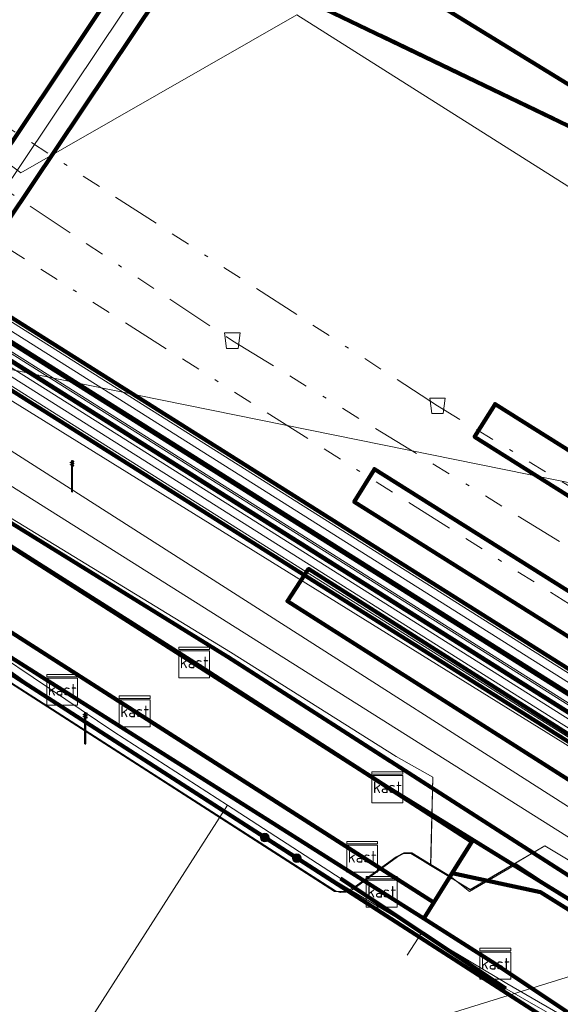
# Model space of a CAD drawing. Header units: metres. Extents: x 153756 to 154348, y 463867 to 464433.
# Tile 36 of 76: x 153962 to 153976, y 464074 to 464100. Entities that reach past the tile are written whole.
import ezdxf
from ezdxf.enums import TextEntityAlignment as Align
from ezdxf.lldxf.tags import DXFTag

# ---------------------------------------------------------------- set-up
doc = ezdxf.new("R2010")
doc.units = ezdxf.units.M
doc.header["$LTSCALE"] = 0.5
doc.linetypes.add('RI-OVERIG-SO', pattern=[17, 5, -2, 2, -2, 0, -2, 2, -2])
doc.layers.get('0').update_dxf_attribs({"linetype": 'CONTINUOUS'})
for name, color, linetype, lineweight in [('B-PV-KL-DATA_COAXKABEL_10_ZIGGO BV-G', 90, 'KL-DATA-SO', 18), ('B-PV-KL-DATA_COAXKABEL_17_ZIGGO BV-G', 90, 'KL-DATA-SO', 18), ('B-PV-KL-DATA_DELTA FIBER NETWERK BV-G', 90, 'KL-DATA-SO', 18), ('B-PV-KL-DATA_DUCT_ZIGGO BV-G', 90, 'CONTINUOUS', 100), ('B-PV-KL-DATA_EUROFIBER NEDERLAND BV-G', 90, 'KL-DATA-SO', 18), ('B-PV-KL-DATA_FORE FREEDOM BV-G', 90, 'KL-DATA-SO', 18), ('B-PV-KL-DATA_HULPSTUK_EUROFIBER NEDERLAND BV-S', 90, 'CONTINUOUS', 25), ('B-PV-KL-DATA_HULPSTUK_KPN BV-S', 90, 'CONTINUOUS', 25), ('B-PV-KL-DATA_HULPSTUK_ZIGGO BV-S', 90, 'CONTINUOUS', 25), ('B-PV-KL-DATA_KABELBED_KPN BV-G', 90, 'CONTINUOUS', 100), ('B-PV-KL-DATA_KABELBED_ZIGGO BV-G', 90, 'CONTINUOUS', 100), ('B-PV-KL-DATA_MANTELBUIS_110_ZIGGO BV-G', 90, 'CONTINUOUS', 100), ('B-PV-KL-DATA_MANTELBUIS_FORE FREEDOM BV-G', 90, 'CONTINUOUS', 100), ('B-PV-KL-DATA_MANTELBUIS_POLYVINYLCHLORIDE PVC_110_KPN BV-G', 90, 'CONTINUOUS', 100), ('B-PV-KL-DATA_MANTELBUIS_REGGEFIBER OPERATOR BV-G', 90, 'CONTINUOUS', 100), ('B-PV-KL-DATA_MANTELBUIS_ZIGGO BV-G', 90, 'CONTINUOUS', 100), ('B-PV-KL-DATA_REGGEFIBER OPERATOR BV-G', 90, 'KL-DATA-SO', 18), ('B-PV-KL-DATA_STEDIN NETBEHEER BV-G', 90, 'KL-DATA-SO', 18), ('B-PV-KL-ET_HS_50 KV_STEDIN NETBEHEER BV-G', 10, 'KL-HS-SO', 18), ('B-PV-KL-ET_HS_MANTELBUIS_POLYETHYLEEN PE_110_STEDIN NETBEHEER BV-G', 10, 'CONTINUOUS', 100), ('B-PV-KL-ET_HS_MANTELBUIS_POLYETHYLEEN PE_125_STEDIN NETBEHEER BV-G', 10, 'CONTINUOUS', 100), ('B-PV-KL-ET_HS_MANTELBUIS_POLYVINYLCHLORIDE PVC_125_STEDIN NETBEHEER BV-G', 10, 'CONTINUOUS', 100), ('B-PV-KL-ET_LS_400 V_STEDIN NETBEHEER BV-G', 190, 'KL-LS-SO', 18), ('B-PV-KL-ET_LS_GEMEENTE AMERSFOORT-S', 190, 'CONTINUOUS', 25), ('B-PV-KL-ET_LS_KABELBED_GEMEENTE AMERSFOORT-G', 190, 'CONTINUOUS', 100), ('B-PV-KL-ET_LS_MANTELBUIS_POLYETHYLEEN PE_110_STEDIN NETBEHEER BV-G', 190, 'CONTINUOUS', 100), ('B-PV-KL-ET_LS_MANTELBUIS_POLYETHYLEEN PE_125_STEDIN NETBEHEER BV-G', 190, 'CONTINUOUS', 100), ('B-PV-KL-ET_LS_MANTELBUIS_POLYVINYLCHLORIDE PVC_125_STEDIN NETBEHEER BV-G', 190, 'CONTINUOUS', 100), ('B-PV-KL-ET_MS_MANTELBUIS_POLYETHYLEEN PE_110_STEDIN NETBEHEER BV-G', 130, 'CONTINUOUS', 100), ('B-PV-KL-ET_MS_MANTELBUIS_POLYETHYLEEN PE_125_STEDIN NETBEHEER BV-G', 130, 'CONTINUOUS', 100), ('B-PV-KL-GAS_LD_GRIJS GIETIJZER_222_STEDIN NETBEHEER BV-G', 50, 'KL-GAS_LD-SO', 18), ('B-PV-KL-WATER_150_VITENS-G', 170, 'KL-WATER-SO', 18), ('B-PV-OG-INFO_STEDIN NETBEHEER BV-G', 7, 'CONTINUOUS', 18), ('B-PV-OG-INFO_WARMTEBEDRIJF EDE-GV', 7, 'CONTINUOUS', 18), ('B-PV-RI-VRIJVERVAL_BETON_2000_GEMEENTE AMERSFOORT-G', 210, 'RI-OVERIG-SO', 18), ('B-PV-RI-VRIJVERVAL_BETON_280_GEMEENTE AMERSFOORT-G', 210, 'RI-OVERIG-SO', 18), ('B-PV-RI-VRIJVERVAL_BETON_300_GEMEENTE AMERSFOORT-G', 210, 'RI-OVERIG-SO', 18), ('B-PV-RI-VRIJVERVAL_BETON_500_GEMEENTE AMERSFOORT-G', 210, 'RI-OVERIG-SO', 18), ('B-PV-RI-VRIJVERVAL_HULPSTUK_GEMEENTE AMERSFOORT-S', 210, 'CONTINUOUS', 25)]:
    doc.layers.add(name, color=color, linetype=linetype, lineweight=lineweight)
doc.styles.add('NLCS-ISO', font='txt')
tags = doc.linetypes.add('KL-DATA-SO', pattern='A,4,-1,[101,NLCS.SHX,S=0.5,R=0,X=0,Y=0],-1,4,-1,["D",Standard,S=1,R=0,X=-0.25,Y=-0.5],-1.5', length=12.5).pattern_tags.tags
tags[18] = DXFTag(74, 10)
tags = doc.linetypes.add('KL-GAS_LD-SO', pattern='A,4,-1,[69,NLCS.SHX,S=0.5,R=0,X=0,Y=0],-1,4,-1,["L",Standard,S=1,R=0,X=0.25,Y=-0.5],-2', length=13).pattern_tags.tags
tags[18] = DXFTag(74, 10)
tags = doc.linetypes.add('KL-HS-SO', pattern='A,4,-1,[103,NLCS.SHX,S=0.75,R=0,X=0,Y=0],-1,4,-1,["H",Standard,S=1,R=0,X=0,Y=-0.5],-2', length=13).pattern_tags.tags
tags[18] = DXFTag(74, 10)
tags = doc.linetypes.add('KL-LS-SO', pattern='A,4,-1,[103,NLCS.SHX,S=0.75,R=0,X=0,Y=0],-1,4,-1,["L",Standard,S=1,R=0,X=0,Y=-0.5],-2', length=13).pattern_tags.tags
tags[18] = DXFTag(74, 10)
doc.linetypes.add('KL-WATER-SO', pattern='A,7,-0.5,[168,NLCS.SHX,S=0.75,R=0,X=0.75,Y=0],-2', length=9.5)

# ---------------------------------------------------------------- blocks, each defined once
blk = doc.blocks.new('SKL-WTB_HULP_OVERIG-SO')
at = {"color": 0, "linetype": 'ByBlock', "lineweight": 18}
for points in [[(-0.14, 0.14), (0.14, -0.14)], [(0.14, 0.14), (-0.14, -0.14)]]:
    blk.add_lwpolyline(points, dxfattribs=at)
at = {"color": 0, "linetype": 'ByBlock', "lineweight": 18, "style": 'NLCS-ISO', "flags": 1}
for tag, p in [('TYPE', (1.5, 0)), ('LABEL', (1.5, -1.5)), ('OMSCHRIJVING', (1.5, -3))]:
    blk.add_attdef(tag, p, '', height=1, dxfattribs=at)
blk = doc.blocks.new('SKL-WTB_HULP_KAST-SO')
at = {"color": 0, "linetype": 'ByBlock', "lineweight": 18}
for points in [[(-2, 2), (2, 2), (2, 1.68), (-2, 1.68)], [(-2, 1.52), (2, 1.52), (2, -2), (-2, -2)]]:
    blk.add_lwpolyline(points, close=True, dxfattribs=at)
at = {"color": 0, "linetype": 'ByBlock', "lineweight": 18, "style": 'NLCS-ISO'}
blk.add_text('kast', height=1.5, dxfattribs=at).set_placement((0, 0), align=Align.MIDDLE_CENTER)
at = {"color": 0, "linetype": 'ByBlock', "lineweight": 18, "style": 'NLCS-ISO', "flags": 1}
for tag, p in [('TYPE', (2.5, 0)), ('LABEL', (2.5, -1.5)), ('OMSCHRIJVING', (2.5, -3))]:
    blk.add_attdef(tag, p, '', height=1, dxfattribs=at)
blk = doc.blocks.new('SKL-WTB_HULP_MOF-SO')
at = {"linetype": 'ByBlock', "lineweight": 18}
h = blk.add_hatch(color=0, dxfattribs=at)
h.dxf.hatch_style = 1
h.paths.add_polyline_path([(-0.5625, 0, 1), (0.5625, 0, 1)])
at = {"color": 0, "linetype": 'ByBlock', "lineweight": 18}
blk.add_circle((0, 0), 0.5625, dxfattribs=at)
at = {"color": 0, "linetype": 'ByBlock', "lineweight": 18, "style": 'NLCS-ISO', "flags": 1}
for tag, p in [('TYPE', (1.5, 0)), ('LABEL', (1.5, -1.5)), ('OMSCHRIJVING', (1.5, -3))]:
    blk.add_attdef(tag, p, '', height=1, dxfattribs=at)
blk = doc.blocks.new('SRI-HULP_AFVOER_OPVANG-SO')
at = {"color": 0, "linetype": 'ByBlock', "lineweight": 18}
blk.add_lwpolyline([(-0.75, -1), (-1, 1), (1, 1), (0.75, -1)], close=True, dxfattribs=at)
at = {"color": 0, "linetype": 'ByBlock', "lineweight": 18, "style": 'NLCS-ISO', "flags": 1}
for tag, p in [('TYPE', (1.5, 0)), ('LABEL', (1.5, -1.5)), ('OMSCHRIJVING', (1.5, -3))]:
    blk.add_attdef(tag, p, '', height=1, dxfattribs=at)
blk = doc.blocks.new('SKL-ET_LS_MAST-SO')
for p, q in [((-0.05, 2.07), (0.05, 2.07)), ((-0.05, -2), (0.05, -2))]:
    blk.add_line(p, q)
for points in [[(-0.18, 1.76), (-0.22, 1.76), (-0.22, 1.84), (-0.18, 1.84), (-0.18, 1.79)], [(-0.18, 1.49), (-0.22, 1.49), (-0.22, 1.57), (-0.18, 1.57), (-0.18, 1.52)], [(-0.18, 1.79), (-0.05, 1.79)], [(-0.18, 1.76), (-0.05, 1.76)], [(-0.18, 1.52), (-0.05, 1.52)], [(-0.18, 1.49), (-0.05, 1.49)], [(-0.05, -2), (-0.05, 2.07)], [(0.05, -2), (0.05, 2.07)], [(0.18, 1.92), (0.05, 1.92)], [(0.18, 1.89), (0.05, 1.89)], [(0.18, 1.66), (0.05, 1.66)], [(0.18, 1.63), (0.05, 1.63)], [(0.18, 1.39), (0.05, 1.39)], [(0.18, 1.36), (0.05, 1.36)], [(0.18, 1.89), (0.22, 1.89), (0.22, 1.97), (0.18, 1.97), (0.18, 1.92)], [(0.18, 1.63), (0.22, 1.63), (0.22, 1.71), (0.18, 1.71), (0.18, 1.66)], [(0.18, 1.36), (0.22, 1.36), (0.22, 1.44), (0.18, 1.44), (0.18, 1.39)]]:
    blk.add_lwpolyline(points)

msp = doc.modelspace()

# ---------------------------------------------------------------- linework, layer by layer
at = {"layer": 'B-PV-KL-DATA_COAXKABEL_10_ZIGGO BV-G', "ltscale": 0.5, "flags": 128}
msp.add_lwpolyline([(153991.79, 464064.324), (153991.733, 464064.478), (153991.401, 464065.029), (153990.974, 464065.509), (153990.466, 464065.903), (153989.895, 464066.197), (153989.279, 464066.382), (153987.267, 464066.475), (153982.336, 464069.737), (153974.268, 464075.126), (153972.415, 464076.298), (153973.656, 464078.288), (153966.46, 464082.938), (153955.646, 464089.756), (153952.65, 464091.687), (153944.243, 464097.04), (153939.244, 464100.264), (153926.209, 464108.615), (153921.767, 464111.44), (153921.457, 464110.952)], dxfattribs=at)
at = {"layer": 'B-PV-KL-DATA_COAXKABEL_17_ZIGGO BV-G', "ltscale": 0.5, "flags": 128}
msp.add_lwpolyline([(153919.76, 464112.039), (153919.49, 464111.614), (153918.716, 464110.414), (153937.799, 464098.291), (153943.197, 464094.834), (153954.289, 464087.761), (153974.268, 464075.126), (153982.336, 464069.737), (153987.267, 464066.475), (153989.279, 464066.382), (153989.895, 464066.197), (153990.466, 464065.903), (153990.974, 464065.509), (153991.236, 464065.215), (154027.08, 464035.561), (154032.015, 464032.514), (154035.541, 464029.473), (154042.649, 464025.336), (154053.187, 464018.85), (154057.025, 464016.293), (154059.577, 464014.054), (154063.481, 464010.416), (154065.882, 464007.891), (154067.01, 464005.818), (154067.69, 464005.006), (154071.08, 464001.259), (154072.148, 464000.16), (154072.274, 464000), (154076.598, 463994.86), (154077.905, 463993.198), (154086.001, 463982.044), (154089.465, 463977.165), (154095.389, 463968.12), (154100.278, 463959.993), (154102.287, 463956.383), (154102.835, 463955.689), (154102.279, 463955.452)], dxfattribs=at)
at = {"layer": 'B-PV-KL-DATA_DELTA FIBER NETWERK BV-G', "ltscale": 0.5, "flags": 128}
for points in [[(153954.199, 464087.705), (153958.289, 464085.148), (153962.536, 464082.111), (153964.286, 464081.014)], [(153970.155, 464077.253), (153964.286, 464081.014)], [(153970.155, 464077.253), (153974.569, 464074.61)], [(153980.002, 464071.467), (153974.569, 464074.61)]]:
    msp.add_lwpolyline(points, dxfattribs=at)
at = {"layer": 'B-PV-KL-DATA_DUCT_ZIGGO BV-G', "ltscale": 0.5, "flags": 128}
for points in [[(153973.272, 464077.672), (153973.656, 464078.288), (153966.46, 464082.938), (153944.243, 464097.04), (153939.244, 464100.264), (153926.209, 464108.615), (153914.683, 464115.945), (153912.432, 464117.272), (153890.618, 464131.247), (153889.812, 464131.759), (153879.618, 464138.09), (153873.529, 464141.968), (153870.471, 464143.941), (153866.833, 464146.207)], [(153973.272, 464077.672), (153973.656, 464078.288), (153966.46, 464082.938), (153944.243, 464097.04), (153939.244, 464100.264), (153926.209, 464108.615), (153914.683, 464115.945), (153912.432, 464117.272), (153890.618, 464131.247), (153889.812, 464131.759), (153879.618, 464138.09), (153873.529, 464141.968), (153870.471, 464143.941), (153866.833, 464146.207)], [(153973.272, 464077.672), (153973.656, 464078.288), (153971.47, 464079.701), (153926.209, 464108.615), (153914.683, 464115.945), (153912.432, 464117.272), (153890.618, 464131.247), (153879.959, 464137.873), (153866.845, 464146.226)], [(153886.467, 464124.734), (153890.618, 464131.247), (153912.432, 464117.272), (153914.683, 464115.945), (153926.209, 464108.615), (153971.47, 464079.701), (153973.656, 464078.288), (153973.272, 464077.672)], [(153973.272, 464077.672), (153973.656, 464078.288), (153971.47, 464079.701), (153926.209, 464108.615), (153914.683, 464115.945), (153912.432, 464117.272), (153909.992, 464118.835), (153902.735, 464107.415), (153905.353, 464105.753), (153904.655, 464104.656)], [(153973.272, 464077.672), (153972.673, 464076.711), (153961.183, 464084.055), (153951.521, 464089.89), (153943.913, 464096.607), (153939.116, 464100.059), (153909.867, 464118.641), (153902.735, 464107.415), (153905.353, 464105.753), (153904.655, 464104.656)], [(154063.481, 464010.416), (154059.577, 464014.054), (154057.025, 464016.293), (154053.187, 464018.85), (154042.649, 464025.336), (154035.541, 464029.473), (154032.015, 464032.514), (154027.08, 464035.561), (153991.236, 464065.215), (153990.974, 464065.509), (153990.301, 464065.988), (153983.171, 464072.159), (153981.848, 464073.298), (153981.676, 464073.092), (153975.444, 464076.981), (153973.15, 464077.477), (153973.656, 464078.288), (153971.47, 464079.701), (153926.209, 464108.615)], [(153926.209, 464108.615), (153971.47, 464079.701), (153973.656, 464078.288), (153973.15, 464077.477), (153975.444, 464076.981), (153981.676, 464073.092), (153981.848, 464073.298), (153983.171, 464072.159), (153990.301, 464065.988), (153990.974, 464065.509), (153991.236, 464065.215), (154027.08, 464035.561), (154032.015, 464032.514), (154035.541, 464029.473), (154042.649, 464025.336), (154053.187, 464018.85), (154057.025, 464016.293), (154059.577, 464014.054), (154063.481, 464010.416)], [(154063.481, 464010.416), (154059.577, 464014.054), (154057.025, 464016.293), (154053.187, 464018.85), (154042.649, 464025.336), (154035.541, 464029.473), (154032.015, 464032.514), (154027.08, 464035.561), (153991.236, 464065.215), (153990.974, 464065.509), (153990.301, 464065.988), (153981.87, 464073.285), (153971.47, 464079.701), (153966.46, 464082.938), (153944.243, 464097.04)], [(154063.481, 464010.416), (154059.577, 464014.054), (154057.025, 464016.293), (154053.187, 464018.85), (154042.649, 464025.336), (154035.541, 464029.473), (154032.015, 464032.514), (154027.08, 464035.561), (153991.236, 464065.215), (153990.974, 464065.509), (153990.301, 464065.988), (153981.87, 464073.285), (153971.47, 464079.701), (153966.46, 464082.938), (153944.243, 464097.04)], [(154063.481, 464010.416), (154059.577, 464014.054), (154057.025, 464016.293), (154053.187, 464018.85), (154042.649, 464025.336), (154035.541, 464029.473), (154032.015, 464032.514), (154027.08, 464035.561), (153991.236, 464065.215), (153990.974, 464065.509), (153990.301, 464065.988), (153981.87, 464073.285), (153971.47, 464079.701), (153966.46, 464082.938), (153944.243, 464097.04)], [(154063.481, 464010.416), (154059.577, 464014.054), (154057.025, 464016.293), (154053.187, 464018.85), (154042.649, 464025.336), (154035.541, 464029.473), (154032.015, 464032.514), (154027.08, 464035.561), (153991.236, 464065.215), (153990.974, 464065.509), (153990.301, 464065.988), (153981.87, 464073.285), (153971.47, 464079.701), (153966.46, 464082.938), (153944.243, 464097.04)], [(154063.481, 464010.416), (154059.577, 464014.054), (154057.025, 464016.293), (154053.187, 464018.85), (154042.649, 464025.336), (154035.541, 464029.473), (154032.015, 464032.514), (154027.08, 464035.561), (153991.236, 464065.215), (153990.974, 464065.509), (153990.301, 464065.988), (153981.87, 464073.285), (153971.47, 464079.701), (153966.46, 464082.938), (153944.243, 464097.04)], [(154063.481, 464010.416), (154059.577, 464014.054), (154057.025, 464016.293), (154053.187, 464018.85), (154042.649, 464025.336), (154035.541, 464029.473), (154032.015, 464032.514), (154027.08, 464035.561), (153991.236, 464065.215), (153990.974, 464065.509), (153990.301, 464065.988), (153981.87, 464073.285), (153971.47, 464079.701), (153966.46, 464082.938), (153944.243, 464097.04)], [(154063.481, 464010.416), (154059.577, 464014.054), (154057.025, 464016.293), (154053.187, 464018.85), (154042.649, 464025.336), (154035.541, 464029.473), (154032.015, 464032.514), (154027.08, 464035.561), (153991.236, 464065.215), (153990.974, 464065.509), (153990.301, 464065.988), (153981.87, 464073.285), (153981.848, 464073.298), (153981.676, 464073.092), (153975.444, 464076.981), (153973.15, 464077.477), (153973.656, 464078.288), (153966.46, 464082.938), (153944.243, 464097.04)], [(154063.481, 464010.416), (154059.577, 464014.054), (154057.025, 464016.293), (154053.187, 464018.85), (154042.649, 464025.336), (154035.541, 464029.473), (154032.015, 464032.514), (154027.08, 464035.561), (153991.236, 464065.215), (153990.974, 464065.509), (153990.301, 464065.988), (153981.87, 464073.285), (153971.47, 464079.701), (153966.46, 464082.938), (153944.243, 464097.04)], [(154063.481, 464010.416), (154059.577, 464014.054), (154057.025, 464016.293), (154053.187, 464018.85), (154042.649, 464025.336), (154035.541, 464029.473), (154032.015, 464032.514), (154027.08, 464035.561), (153991.236, 464065.215), (153990.974, 464065.509), (153990.301, 464065.988), (153981.87, 464073.285), (153971.47, 464079.701), (153966.46, 464082.938), (153944.243, 464097.04)], [(154063.481, 464010.416), (154059.577, 464014.054), (154057.025, 464016.293), (154053.187, 464018.85), (154042.649, 464025.336), (154035.541, 464029.473), (154032.015, 464032.514), (154027.08, 464035.561), (153991.236, 464065.215), (153990.974, 464065.509), (153990.301, 464065.988), (153981.87, 464073.285), (153971.47, 464079.701), (153966.46, 464082.938), (153944.243, 464097.04)], [(154063.481, 464010.416), (154059.577, 464014.054), (154057.025, 464016.293), (154053.187, 464018.85), (154042.649, 464025.336), (154035.541, 464029.473), (154032.015, 464032.514), (154027.08, 464035.561), (153991.236, 464065.215), (153990.974, 464065.509), (153990.301, 464065.988), (153981.87, 464073.285), (153971.47, 464079.701), (153966.46, 464082.938), (153944.243, 464097.04)], [(154063.481, 464010.416), (154059.577, 464014.054), (154057.025, 464016.293), (154053.187, 464018.85), (154042.649, 464025.336), (154035.541, 464029.473), (154032.015, 464032.514), (154027.08, 464035.561), (153991.236, 464065.215), (153990.974, 464065.509), (153990.301, 464065.988), (153981.87, 464073.285), (153981.848, 464073.298), (153981.676, 464073.092), (153975.444, 464076.981), (153973.15, 464077.477), (153973.656, 464078.288), (153966.46, 464082.938), (153944.243, 464097.04)], [(153827.047, 464013.271), (153832.899, 464022.582), (153850.289, 464011.562), (153854.682, 464008.826), (153897.24, 463982.372), (153917.893, 463969.328), (153923.608, 463978.346), (153924.706, 463977.651), (153927.61, 463978.423), (153938.374, 463995.577), (153940.542, 463998.71), (153943.04, 464002.043), (153944.648, 464004.053), (153947.995, 464007.962), (153953.442, 464013.722), (153956.888, 464017.601), (153992.197, 464060.162), (153990.277, 464064.565), (153985.524, 464070.122), (153983.171, 464072.159), (153975.444, 464076.981), (153973.15, 464077.477), (153973.272, 464077.672)], [(154036.464, 464028.936), (154035.541, 464029.473), (154032.015, 464032.514), (154027.08, 464035.561), (153991.236, 464065.215), (153990.974, 464065.509), (153990.301, 464065.988), (153983.171, 464072.159), (153981.848, 464073.298), (153981.676, 464073.092), (153975.444, 464076.981), (153973.15, 464077.477), (153973.272, 464077.672)], [(153973.272, 464077.672), (153973.15, 464077.477), (153975.444, 464076.981), (153983.171, 464072.159), (153990.301, 464065.988), (153990.974, 464065.509), (153991.236, 464065.215), (154027.08, 464035.561), (154032.015, 464032.514), (154035.541, 464029.473), (154042.649, 464025.336), (154053.187, 464018.85), (154057.025, 464016.293), (154059.577, 464014.054), (154063.481, 464010.416)], [(154050.012, 464021.406), (154049.738, 464020.973), (154042.649, 464025.336), (154035.541, 464029.473), (154032.015, 464032.514), (154027.08, 464035.561), (153991.236, 464065.215), (153990.974, 464065.509), (153990.301, 464065.988), (153983.171, 464072.159), (153981.848, 464073.298), (153981.676, 464073.092), (153975.444, 464076.981), (153973.15, 464077.477), (153973.272, 464077.672)], [(154063.481, 464010.416), (154059.577, 464014.054), (154057.025, 464016.293), (154053.187, 464018.85), (154042.649, 464025.336), (154035.541, 464029.473), (154032.015, 464032.514), (154027.08, 464035.561), (153991.236, 464065.215), (153990.974, 464065.509), (153990.301, 464065.988), (153981.87, 464073.285), (153981.848, 464073.298), (153981.676, 464073.092), (153975.444, 464076.981), (153973.15, 464077.477), (153973.272, 464077.672)]]:
    msp.add_lwpolyline(points, dxfattribs=at)
at = {"layer": 'B-PV-KL-DATA_EUROFIBER NEDERLAND BV-G', "ltscale": 0.5, "flags": 128}
for points in [[(153973.11, 464077.36), (153972.59, 464077.67), (153972.65, 464079.96), (153971.7, 464080.5), (153967.4, 464083.2), (153944.3, 464097.3), (153917.1, 464115.1), (153888.9, 464132.8), (153884.7, 464135.5), (153867.055, 464146.557)], [(153867.055, 464146.557), (153884.7, 464135.5), (153888.9, 464132.8), (153917.1, 464115.1), (153944.3, 464097.3), (153967.4, 464083.2), (153971.7, 464080.5), (153972.651, 464079.959), (153972.593, 464077.673), (153973.105, 464077.359)], [(153867.055, 464146.557), (153884.7, 464135.5), (153888.9, 464132.8), (153917.1, 464115.1), (153944.3, 464097.3), (153967.4, 464083.2), (153971.7, 464080.5), (153972.65, 464079.96), (153972.59, 464077.67), (153973.11, 464077.36), (153973.62, 464077.05), (153975.55, 464078.18), (153977.2, 464077.2), (153981.4, 464074.6), (153988.6, 464070), (153993.1, 464065.9), (154000, 464059.3), (154019.3, 464040.9), (154026.2, 464036.6), (154030.8, 464033.7), (154039.3, 464028.3), (154056.5, 464017.1), (154069.8, 464003.9), (154072.9, 464000), (154076.1, 463996.1), (154084.6, 463984.2), (154086.6, 463981.4), (154088.6, 463978.6), (154090.6, 463975.8), (154092.5, 463972.9), (154094.3, 463970), (154094.4, 463970), (154101.2, 463958.6), (154104.8, 463951.6), (154104.7, 463951.6), (154105.2, 463950.8), (154107.6, 463946.1), (154109.7, 463941.8), (154109.9, 463941.4), (154113.8, 463933.2), (154119.9, 463920.6), (154124.385, 463911.354)], [(153973.1, 464077.4), (153972.6, 464077.7), (153972.1, 464078), (153971.9, 464078), (153971.7, 464077.9), (153970.6, 464077.1), (153970.4, 464077), (153970.2, 464077), (153970.1, 464077), (153960.6, 464083.1), (153954.1, 464087.4), (153951.4, 464089.7), (153943.8, 464096.4), (153938.8, 464100.4), (153912.8, 464116.8), (153912.3, 464117.1), (153894.7, 464128.2), (153889.4, 464131.8), (153879.9, 464138.1), (153873, 464142.3), (153866.846, 464146.229)], [(153902.986, 464101.476), (153904.37, 464103.67), (153904.47, 464103.86), (153904.47, 464104.13), (153904.36, 464104.5), (153904.34, 464104.74), (153904.37, 464104.94), (153912.31, 464117.1), (153912.82, 464116.78), (153938.78, 464100.39), (153943.75, 464096.35), (153951.42, 464089.73), (153954.11, 464087.4), (153960.62, 464083.11), (153970.12, 464077.02), (153970.25, 464076.97), (153970.39, 464076.98), (153970.57, 464077.05), (153971.73, 464077.9), (153971.9, 464077.98), (153972.08, 464077.99), (153972.59, 464077.67), (153973.11, 464077.36)], [(153912.823, 464116.782), (153938.777, 464100.389), (153943.755, 464096.352), (153951.419, 464089.727), (153954.109, 464087.401), (153960.619, 464083.111), (153970.123, 464077.016), (153970.248, 464076.972), (153970.394, 464076.978), (153970.569, 464077.054), (153971.729, 464077.9), (153971.9, 464077.983), (153972.082, 464077.986), (153972.593, 464077.673), (153973.105, 464077.359)], [(153973.105, 464077.359), (153973.617, 464077.046), (153975.555, 464078.18), (153977.2, 464077.2), (153981.4, 464074.6), (153988.6, 464070), (153993.1, 464065.9), (154000, 464059.3), (154019.3, 464040.9), (154026.2, 464036.6), (154030.8, 464033.7), (154039.3, 464028.3), (154056.5, 464017.1), (154069.8, 464003.9), (154072.9, 464000), (154076.1, 463996.1), (154084.6, 463984.2), (154086.6, 463981.4), (154088.6, 463978.6), (154090.6, 463975.8), (154092.5, 463972.9), (154094.3, 463970), (154094.4, 463970), (154101.2, 463958.6), (154104.8, 463951.6), (154104.7, 463951.6), (154105.2, 463950.8), (154107.6, 463946.1), (154109.7, 463941.8), (154109.9, 463941.4), (154113.8, 463933.2), (154119.9, 463920.6), (154124.385, 463911.353)], [(153973.11, 464077.36), (153973.62, 464077.05), (153975.55, 464078.18), (153977.2, 464077.2), (153981.4, 464074.6), (153988.6, 464070), (153993.1, 464065.9), (154000, 464059.3), (154019.3, 464040.9), (154026.2, 464036.6), (154030.8, 464033.7), (154039.3, 464028.3), (154056.5, 464017.1), (154069.8, 464003.9), (154072.9, 464000), (154076.1, 463996.1), (154084.6, 463984.2), (154086.6, 463981.4), (154088.6, 463978.6), (154090.6, 463975.8), (154092.5, 463972.9), (154094.3, 463970), (154094.4, 463970), (154101.2, 463958.6), (154104.8, 463951.6), (154104.7, 463951.6), (154105.2, 463950.8), (154107.6, 463946.1), (154109.7, 463941.8), (154109.9, 463941.4), (154113.8, 463933.2), (154119.9, 463920.6), (154124.385, 463911.354)], [(153973.1, 464077.4), (153973.6, 464077), (153974.8, 464077.7), (153982, 464072.9), (153985.7, 464070.6), (153986.6, 464069.6), (153987.2, 464068.2), (153986.6, 464066.6), (153983.6, 464063), (153981.4, 464060.4), (153987.6, 464055.2), (153990.6, 464058.9), (153991, 464058.6), (153954.3, 464014.3), (153944.9, 464004.1), (153939.8, 463997.4), (153935.7, 463991), (153932, 463985), (153929.8, 463981.5), (153930.1, 463980.6), (153911.9, 463959.3), (153911.9, 463958), (153909.7, 463953.8), (153907.5, 463950.2), (153906.8, 463950.6), (153907.4, 463950.1), (153898.9, 463937.1), (153888.9, 463921.1), (153882.1, 463910.5), (153876.3, 463900.9), (153876.5, 463899.5), (153872.234, 463892.467)], [(153973.11, 464077.36), (153973.62, 464077.05), (153974.78, 464077.73), (153982.04, 464072.95), (153985.75, 464070.64), (153986.61, 464069.61), (153987.24, 464068.25), (153986.58, 464066.63), (153981.37, 464060.36), (153987.57, 464055.23), (153990.62, 464058.93), (153991.02, 464058.62), (153954.3, 464014.3), (153944.9, 464004.1), (153939.8, 463997.4), (153935.7, 463991), (153931.95, 463984.96)], [(153973.1, 464077.4), (153973.6, 464077), (153974.8, 464077.7), (153982, 464072.9), (153985.7, 464070.6), (153986.6, 464069.6), (153987.2, 464068.2), (153986.6, 464066.6), (153981.4, 464060.4)], [(153973.105, 464077.359), (153973.617, 464077.046), (153974.781, 464077.727), (153982.037, 464072.949), (153985.746, 464070.64), (153986.608, 464069.614), (153987.24, 464068.247), (153986.585, 464066.632), (153983.587, 464063.011), (153981.372, 464060.359)], [(153973.11, 464077.36), (153973.62, 464077.05), (153974.78, 464077.73), (153982.04, 464072.95), (153985.75, 464070.64), (153986.61, 464069.61), (153987.24, 464068.25), (153986.58, 464066.63), (153983.59, 464063.01), (153981.37, 464060.36), (153991, 464058.6), (154031.1, 464033.2), (154057.5, 464016.9), (154063.9, 464011.8), (154071.1, 464005), (154076.7, 463999), (154080.5, 463993.4), (154083, 463988.7), (154097.1, 463967.8), (154108.9, 463947.1), (154111.48, 463941.51), (154105.38, 463938.52), (154097.02, 463934.35), (154077.461, 463926.031)], [(153973.11, 464077.36), (153973.62, 464077.05), (153974.78, 464077.73), (153982.04, 464072.95), (153985.75, 464070.64), (153986.61, 464069.61), (153987.24, 464068.25), (153986.58, 464066.63), (153981.37, 464060.36)], [(154125.205, 463912.874), (154111.48, 463941.51), (154108.9, 463947.1), (154097.1, 463967.8), (154083, 463988.7), (154080.5, 463993.4), (154076.7, 463999), (154071.1, 464005), (154063.9, 464011.8), (154057.5, 464016.9), (154031.1, 464033.2), (153991, 464058.6), (153981.37, 464060.36), (153983.59, 464063.01), (153986.58, 464066.63), (153987.24, 464068.25), (153986.61, 464069.61), (153985.75, 464070.64), (153982.04, 464072.95), (153974.78, 464077.73), (153973.62, 464077.05), (153973.11, 464077.36)]]:
    msp.add_lwpolyline(points, dxfattribs=at)
at = {"layer": 'B-PV-KL-DATA_FORE FREEDOM BV-G', "ltscale": 0.5, "flags": 128}
for points in [[(154001.15, 464082.54), (153946.64, 464116.03), (153929.87, 464126.7), (153923.6, 464130.25), (153881.73, 464156.54), (153875.789, 464160.323)], [(153875.789, 464160.322), (153881.73, 464156.54), (153923.6, 464130.25), (153929.87, 464126.7), (153946.64, 464116.03), (154001.15, 464082.54)], [(153875.791, 464160.327), (153881.735, 464156.542), (153923.6, 464130.247), (153929.871, 464126.696), (153946.641, 464116.035), (154001.148, 464082.537)], [(153875.791, 464160.327), (153881.735, 464156.542), (153923.6, 464130.247), (153929.871, 464126.696), (153946.641, 464116.035), (154001.148, 464082.537)], [(153875.791, 464160.326), (153881.735, 464156.542), (153923.6, 464130.247), (153929.871, 464126.696), (153946.641, 464116.035), (154001.148, 464082.537)], [(153846.348, 464113.921), (154001.15, 464082.54)], [(153783.33, 464014.6), (153813.665, 464024.37), (154001.148, 464082.537)]]:
    msp.add_lwpolyline(points, dxfattribs=at)
at = {"layer": 'B-PV-KL-DATA_KABELBED_KPN BV-G', "ltscale": 0.5, "flags": 128}
for points in [[(153900.231, 464143.144), (153909.156, 464137.524), (153912.113, 464135.662), (153918.818, 464131.44), (153945.571, 464114.595), (153948.535, 464112.811), (153964.972, 464102.365), (153966.023, 464101.804), (153967.477, 464101.028), (153988.299, 464091.023), (153993.476, 464088.843), (153994.189, 464088.543), (153998.751, 464087.02), (153999.985, 464086.716)], [(153894.647, 464129.217), (153917.051, 464115.132), (153944.335, 464097.285), (153967.318, 464083.09), (153981.115, 464074.243), (153981.115, 464074.242)], [(153971.277, 464099.201), (153975.783, 464097.035)], [(153994.095, 464061.796), (153991.813, 464063.264), (153985.767, 464067.154), (153985.767, 464067.154), (153954.234, 464087.439), (153944.554, 464092.915), (153943.253, 464093.651), (153942.372, 464094.149), (153942.137, 464094.318), (153941.888, 464094.496)], [(153967.334, 464083.079), (153971.543, 464080.38)]]:
    msp.add_lwpolyline(points, dxfattribs=at)
at = {"layer": 'B-PV-KL-DATA_KABELBED_ZIGGO BV-G', "ltscale": 0.5, "flags": 128}
for points in [[(153944.243, 464097.04), (153966.46, 464082.938)], [(153944.288, 464096.276), (153951.521, 464089.89), (153961.183, 464084.055), (153964.918, 464081.668)], [(153963.037, 464082.229), (153960.644, 464083.742)], [(153966.46, 464082.938), (153971.47, 464079.701)], [(153971.321, 464076.99), (153963.037, 464082.229)], [(153964.918, 464081.668), (153970.816, 464077.898)], [(153971.47, 464079.701), (153981.848, 464073.298)], [(153973.272, 464077.672), (153973.656, 464078.288), (153971.47, 464079.701)], [(153970.816, 464077.898), (153972.673, 464076.711)], [(153973.272, 464077.672), (153973.15, 464077.477)], [(153973.15, 464077.477), (153972.673, 464076.711)], [(153981.676, 464073.092), (153975.444, 464076.981), (153973.15, 464077.477)], [(153972.415, 464076.298), (153971.321, 464076.99)], [(153972.673, 464076.711), (153972.415, 464076.298)], [(153974.268, 464075.126), (153972.415, 464076.298)], [(153982.336, 464069.737), (153974.268, 464075.126)]]:
    msp.add_lwpolyline(points, dxfattribs=at)
at = {"layer": 'B-PV-KL-DATA_MANTELBUIS_110_ZIGGO BV-G', "ltscale": 0.5, "flags": 128}
msp.add_lwpolyline([(153964.918, 464081.668), (153970.816, 464077.898)], dxfattribs=at)
at = {"layer": 'B-PV-KL-DATA_MANTELBUIS_FORE FREEDOM BV-G', "ltscale": 0.5, "flags": 128}
msp.add_lwpolyline([(153923.6, 464130.247), (153929.872, 464126.696), (153946.642, 464116.035), (153977.888, 464096.868), (153989.661, 464089.598), (154001.148, 464082.537)], dxfattribs=at)
at = {"layer": 'B-PV-KL-DATA_MANTELBUIS_POLYVINYLCHLORIDE PVC_110_KPN BV-G', "ltscale": 0.5, "flags": 128}
for points in [[(153971.277, 464099.201), (153975.783, 464097.035)], [(153967.334, 464083.079), (153971.543, 464080.38)]]:
    msp.add_lwpolyline(points, dxfattribs=at)
at = {"layer": 'B-PV-KL-DATA_MANTELBUIS_REGGEFIBER OPERATOR BV-G', "ltscale": 0.5, "flags": 128}
msp.add_lwpolyline([(153974.546, 464074.482), (153970.257, 464077.338)], dxfattribs=at)
at = {"layer": 'B-PV-KL-DATA_MANTELBUIS_ZIGGO BV-G', "ltscale": 0.5, "flags": 128}
for points in [[(153966.46, 464082.938), (153971.47, 464079.701)], [(153971.321, 464076.99), (153963.037, 464082.229)], [(153982.336, 464069.737), (153974.268, 464075.126)]]:
    msp.add_lwpolyline(points, dxfattribs=at)
at = {"layer": 'B-PV-KL-DATA_REGGEFIBER OPERATOR BV-G', "ltscale": 0.5, "flags": 128}
for points in [[(153988.897, 464056.043), (153990.831, 464058.43), (153991.751, 464060.006), (153991.198, 464062.163), (153990.766, 464062.853), (153990.083, 464063.941), (153986.373, 464067.277), (153984.878, 464068.376), (153982.418, 464069.87), (153979.959, 464071.365), (153977.204, 464072.951), (153974.451, 464074.537), (153972.36, 464075.933), (153970.27, 464077.33), (153967.322, 464079.236), (153964.373, 464081.142), (153959.359, 464084.511), (153954.345, 464087.879), (153952.664, 464088.94), (153950.982, 464090.001), (153947.622, 464093.184), (153944.474, 464096.167), (153944.262, 464096.367), (153941.776, 464098.512), (153939.289, 464100.657), (153919.366, 464113.508), (153890.102, 464131.928), (153880.083, 464138.344), (153873.223, 464142.693), (153870.385, 464144.429), (153867.042, 464146.537)], [(153967.322, 464079.236), (153964.373, 464081.142), (153959.359, 464084.511)], [(153967.322, 464079.236), (153960.691, 464068.893)], [(153972.36, 464075.933), (153970.27, 464077.33), (153967.322, 464079.236)], [(153972.36, 464075.933), (153971.984, 464075.348)], [(153977.204, 464072.951), (153974.451, 464074.537), (153972.36, 464075.933)]]:
    msp.add_lwpolyline(points, dxfattribs=at)
at = {"layer": 'B-PV-KL-DATA_STEDIN NETBEHEER BV-G', "ltscale": 0.5, "flags": 128}
msp.add_lwpolyline([(153868.933, 464149.518), (153871.207, 464148.082), (153992.997, 464071.272), (154018.009, 464054.721), (154032.252, 464043.728), (154056.605, 464021.476), (154060.747, 464017.144), (154072.629, 464003.712), (154091.833, 463977.529), (154096.909, 463969.797), (154106.625, 463953.097), (154119.665, 463926.186), (154125.852, 463914.072)], dxfattribs=at)
at = {"layer": 'B-PV-KL-ET_HS_50 KV_STEDIN NETBEHEER BV-G', "ltscale": 0.5, "flags": 128}
for points in [[(153869.175, 464149.898), (153871.447, 464148.463), (153993.242, 464071.65), (154018.27, 464055.087), (154032.542, 464044.073), (154056.92, 464021.798), (154061.078, 464017.448), (154072.978, 464003.995), (154092.416, 463977.917), (154097.505, 463970.163), (154106.894, 463953.231), (154119.977, 463926.343), (154126.053, 463914.445)], [(153869.282, 464150.067), (153871.554, 464148.632), (153993.351, 464071.818), (154018.386, 464055.25), (154032.671, 464044.226), (154057.06, 464021.941), (154061.225, 464017.583), (154073.133, 464004.121), (154092.583, 463978.027), (154097.676, 463970.267), (154107.069, 463953.328), (154120.156, 463926.432), (154126.169, 463914.659)], [(154125.88, 463914.125), (154119.709, 463926.209), (154106.626, 463953.097), (154097.251, 463970.004), (154092.16, 463977.76), (154072.745, 464003.806), (154060.857, 464017.245), (154056.71, 464021.583), (154032.349, 464043.843), (154018.096, 464054.843), (153993.079, 464071.398), (153871.287, 464148.209), (153869.014, 464149.645)], [(153869.067, 464149.729), (153871.34, 464148.294), (153993.133, 464071.482), (154018.154, 464054.924), (154032.413, 464043.92), (154056.78, 464021.655), (154060.931, 464017.313), (154072.823, 464003.869), (154092.249, 463977.807), (154097.334, 463970.059), (154106.719, 463953.134), (154119.798, 463926.254), (154125.938, 463914.231)], [(153868.907, 464149.476), (153871.18, 464148.04), (153992.97, 464071.23), (154017.98, 464054.68), (154032.22, 464043.69), (154056.57, 464021.44), (154060.71, 464017.11), (154072.59, 464003.68), (154092, 463977.64), (154097.08, 463969.9), (154106.446, 463953.009), (154119.53, 463926.12), (154125.765, 463913.911)], [(153868.746, 464149.222), (153871.02, 464147.786), (153992.807, 464070.978), (154017.806, 464054.436), (154032.027, 464043.46), (154056.36, 464021.225), (154060.489, 464016.907), (154072.357, 464003.491), (154091.751, 463977.473), (154093.123, 463975.383), (154093.63, 463974.519), (154094.642, 463972.976), (154095.239, 463972.159), (154096.824, 463969.744), (154100.257, 463963.553), (154100.7, 463962.65), (154101.148, 463961.843)], [(154125.65, 463913.697), (154119.351, 463926.031), (154106.266, 463952.921), (154096.909, 463969.796), (154091.84, 463977.52), (154072.435, 464003.554), (154060.563, 464016.975), (154056.43, 464021.297), (154032.091, 464043.537), (154017.864, 464054.517), (153992.861, 464071.062), (153871.073, 464147.871), (153868.799, 464149.307)], [(153868.531, 464148.885), (153870.806, 464147.448), (153992.589, 464070.642), (154017.574, 464054.11), (154031.769, 464043.154), (154056.08, 464020.939), (154060.195, 464016.637), (154072.047, 464003.239), (154091.417, 463977.253), (154092.789, 463975.163), (154093.379, 463974.355), (154094.392, 463972.812), (154094.893, 463971.957), (154096.488, 463969.527), (154099.911, 463963.351), (154100.438, 463962.505), (154101.333, 463960.891), (154101.774, 463959.992), (154105.823, 463952.689), (154118.905, 463925.807), (154125.362, 463913.163)], [(153868.639, 464149.053), (153870.913, 464147.617), (153992.698, 464070.81), (154017.69, 464054.273), (154031.898, 464043.307), (154056.22, 464021.082), (154060.342, 464016.772), (154072.202, 464003.365), (154091.584, 463977.363), (154094.011, 463973.666)]]:
    msp.add_lwpolyline(points, dxfattribs=at)
at = {"layer": 'B-PV-KL-ET_HS_MANTELBUIS_POLYETHYLEEN PE_110_STEDIN NETBEHEER BV-G', "ltscale": 0.5, "flags": 128}
for points in [[(154091.994, 463977.647), (154072.785, 464003.838), (154060.894, 464017.279), (154056.745, 464021.619), (154032.381, 464043.881), (154018.125, 464054.884), (153993.106, 464071.44), (153871.314, 464148.251), (153869.041, 464149.687)], [(153868.826, 464149.349), (153871.1, 464147.913), (153992.888, 464071.104), (154017.893, 464054.558), (154032.123, 464043.575), (154056.465, 464021.333), (154060.6, 464017.009), (154072.473, 464003.586), (154091.672, 463977.411), (154091.994, 463977.647)]]:
    msp.add_lwpolyline(points, dxfattribs=at)
at = {"layer": 'B-PV-KL-ET_HS_MANTELBUIS_POLYETHYLEEN PE_125_STEDIN NETBEHEER BV-G', "ltscale": 0.5, "flags": 128}
msp.add_lwpolyline([(153868.478, 464148.8), (153870.753, 464147.363), (153992.536, 464070.558), (154017.514, 464054.029), (154031.705, 464043.077), (154056.01, 464020.868), (154060.121, 464016.568), (154071.969, 464003.175), (154091.359, 463977.162), (154092.641, 463978.118), (154073.211, 464004.185), (154061.299, 464017.652), (154057.13, 464022.012), (154032.735, 464044.303), (154018.446, 464055.331), (153993.404, 464071.902), (153871.607, 464148.717), (153869.335, 464150.152)], dxfattribs=at)
at = {"layer": 'B-PV-KL-ET_HS_MANTELBUIS_POLYVINYLCHLORIDE PVC_125_STEDIN NETBEHEER BV-G', "ltscale": 0.5, "flags": 128}
msp.add_lwpolyline([(153958.107, 464091.03), (153958.979, 464090.444), (153966.172, 464101.181), (153965.3, 464101.767), (153958.107, 464091.03)], dxfattribs=at)
at = {"layer": 'B-PV-KL-ET_LS_400 V_STEDIN NETBEHEER BV-G', "ltscale": 0.5, "flags": 128}
for points in [[(153997.335, 464067.65), (153950.19, 464096.865), (153942.267, 464101.758), (153927.085, 464111.521), (153876.723, 464143.439), (153868.428, 464148.721)], [(153962.577, 464114.058), (153963.175, 464113.695), (153958.652, 464106.568), (153965.756, 464102.057), (153965.863, 464101.94), (153965.895, 464101.786), (153965.844, 464101.636), (153956.371, 464087.496), (153959.823, 464085.284)]]:
    msp.add_lwpolyline(points, dxfattribs=at)
at = {"layer": 'B-PV-KL-ET_LS_KABELBED_GEMEENTE AMERSFOORT-G', "ltscale": 0.5, "flags": 128}
for points in [[(153987.457, 464080.153), (153987.984, 464081.019), (153974.264, 464089.636), (153973.731, 464088.789), (153987.457, 464080.153)], [(153985.791, 464077.548), (153986.318, 464078.407), (153971.132, 464087.952), (153970.609, 464087.099), (153985.791, 464077.548)], [(153984.629, 464075.695), (153984.107, 464074.858), (153968.878, 464084.53), (153969.426, 464085.363), (153984.629, 464075.695)]]:
    msp.add_lwpolyline(points, dxfattribs=at)
at = {"layer": 'B-PV-KL-ET_LS_MANTELBUIS_POLYETHYLEEN PE_110_STEDIN NETBEHEER BV-G', "ltscale": 0.5, "flags": 128}
for points in [[(154091.994, 463977.647), (154072.785, 464003.838), (154060.894, 464017.279), (154056.745, 464021.619), (154032.381, 464043.881), (154018.125, 464054.884), (153993.106, 464071.44), (153871.314, 464148.251), (153869.041, 464149.687)], [(153868.826, 464149.349), (153871.1, 464147.913), (153992.888, 464071.104), (154017.893, 464054.558), (154032.123, 464043.575), (154056.465, 464021.333), (154060.6, 464017.009), (154072.473, 464003.586), (154091.672, 463977.411), (154091.994, 463977.647)]]:
    msp.add_lwpolyline(points, dxfattribs=at)
at = {"layer": 'B-PV-KL-ET_LS_MANTELBUIS_POLYETHYLEEN PE_125_STEDIN NETBEHEER BV-G', "ltscale": 0.5, "flags": 128}
msp.add_lwpolyline([(153868.478, 464148.8), (153870.753, 464147.363), (153992.536, 464070.558), (154017.514, 464054.029), (154031.705, 464043.077), (154056.01, 464020.868), (154060.121, 464016.568), (154071.969, 464003.175), (154091.359, 463977.162), (154092.641, 463978.118), (154073.211, 464004.185), (154061.299, 464017.652), (154057.13, 464022.012), (154032.735, 464044.303), (154018.446, 464055.331), (153993.404, 464071.902), (153871.607, 464148.717), (153869.335, 464150.152)], dxfattribs=at)
at = {"layer": 'B-PV-KL-ET_LS_MANTELBUIS_POLYVINYLCHLORIDE PVC_125_STEDIN NETBEHEER BV-G', "ltscale": 0.5, "flags": 128}
msp.add_lwpolyline([(153958.107, 464091.03), (153958.979, 464090.444), (153966.172, 464101.181), (153965.3, 464101.767), (153958.107, 464091.03)], dxfattribs=at)
at = {"layer": 'B-PV-KL-ET_MS_MANTELBUIS_POLYETHYLEEN PE_110_STEDIN NETBEHEER BV-G', "ltscale": 0.5, "flags": 128}
for points in [[(154091.994, 463977.647), (154072.785, 464003.838), (154060.894, 464017.279), (154056.745, 464021.619), (154032.381, 464043.881), (154018.125, 464054.884), (153993.106, 464071.44), (153871.314, 464148.251), (153869.041, 464149.687)], [(153868.826, 464149.349), (153871.1, 464147.913), (153992.888, 464071.104), (154017.893, 464054.558), (154032.123, 464043.575), (154056.465, 464021.333), (154060.6, 464017.009), (154072.473, 464003.586), (154091.672, 463977.411), (154091.994, 463977.647)]]:
    msp.add_lwpolyline(points, dxfattribs=at)
at = {"layer": 'B-PV-KL-ET_MS_MANTELBUIS_POLYETHYLEEN PE_125_STEDIN NETBEHEER BV-G', "ltscale": 0.5, "flags": 128}
msp.add_lwpolyline([(153868.478, 464148.8), (153870.753, 464147.363), (153992.536, 464070.558), (154017.514, 464054.029), (154031.705, 464043.077), (154056.01, 464020.868), (154060.121, 464016.568), (154071.969, 464003.175), (154091.359, 463977.162), (154092.641, 463978.118), (154073.211, 464004.185), (154061.299, 464017.652), (154057.13, 464022.012), (154032.735, 464044.303), (154018.446, 464055.331), (153993.404, 464071.902), (153871.607, 464148.717), (153869.335, 464150.152)], dxfattribs=at)
at = {"layer": 'B-PV-KL-GAS_LD_GRIJS GIETIJZER_222_STEDIN NETBEHEER BV-G', "ltscale": 0.5, "flags": 128}
msp.add_lwpolyline([(153928.832, 464108.236), (153982.597, 464074.35)], dxfattribs=at)
at = {"layer": 'B-PV-KL-WATER_150_VITENS-G', "ltscale": 0.5, "flags": 128}
msp.add_lwpolyline([(153980.286, 464076.567), (153935.574, 464105.125)], dxfattribs=at)
at = {"layer": 'B-PV-OG-INFO_STEDIN NETBEHEER BV-G', "ltscale": 0.5, "flags": 128}
for points in [[(153868.478, 464148.8), (153870.753, 464147.363), (153992.536, 464070.558), (154017.514, 464054.029), (154031.705, 464043.077), (154056.01, 464020.868), (154060.121, 464016.568), (154071.969, 464003.175), (154091.359, 463977.162), (154092.641, 463978.118), (154073.211, 464004.185), (154061.299, 464017.652), (154057.13, 464022.012), (154032.735, 464044.303), (154018.446, 464055.331), (153993.404, 464071.902), (153871.607, 464148.717), (153869.335, 464150.152)], [(153868.478, 464148.8), (153870.753, 464147.363), (153992.536, 464070.558), (154017.514, 464054.029), (154031.705, 464043.077), (154056.01, 464020.868), (154060.121, 464016.568), (154071.969, 464003.175), (154091.359, 463977.162), (154092.641, 463978.118), (154073.211, 464004.185), (154061.299, 464017.652), (154057.13, 464022.012), (154032.735, 464044.303), (154018.446, 464055.331), (153993.404, 464071.902), (153871.607, 464148.717), (153869.335, 464150.152)], [(153868.478, 464148.8), (153870.753, 464147.363), (153992.536, 464070.558), (154017.514, 464054.029), (154031.705, 464043.077), (154056.01, 464020.868), (154060.121, 464016.568), (154071.969, 464003.175), (154091.359, 463977.162), (154092.641, 463978.118), (154073.211, 464004.185), (154061.299, 464017.652), (154057.13, 464022.012), (154032.735, 464044.303), (154018.446, 464055.331), (153993.404, 464071.902), (153871.607, 464148.717), (153869.335, 464150.152)], [(154091.994, 463977.647), (154072.785, 464003.838), (154060.894, 464017.279), (154056.745, 464021.619), (154032.381, 464043.881), (154018.125, 464054.884), (153993.106, 464071.44), (153871.314, 464148.251), (153869.041, 464149.687)], [(154091.994, 463977.647), (154072.785, 464003.838), (154060.894, 464017.279), (154056.745, 464021.619), (154032.381, 464043.881), (154018.125, 464054.884), (153993.106, 464071.44), (153871.314, 464148.251), (153869.041, 464149.687)], [(154091.994, 463977.647), (154072.785, 464003.838), (154060.894, 464017.279), (154056.745, 464021.619), (154032.381, 464043.881), (154018.125, 464054.884), (153993.106, 464071.44), (153871.314, 464148.251), (153869.041, 464149.687)], [(153868.826, 464149.349), (153871.1, 464147.913), (153992.888, 464071.104), (154017.893, 464054.558), (154032.123, 464043.575), (154056.465, 464021.333), (154060.6, 464017.009), (154072.473, 464003.586), (154091.672, 463977.411), (154091.994, 463977.647)], [(153868.826, 464149.349), (153871.1, 464147.913), (153992.888, 464071.104), (154017.893, 464054.558), (154032.123, 464043.575), (154056.465, 464021.333), (154060.6, 464017.009), (154072.473, 464003.586), (154091.672, 463977.411), (154091.994, 463977.647)], [(153868.826, 464149.349), (153871.1, 464147.913), (153992.888, 464071.104), (154017.893, 464054.558), (154032.123, 464043.575), (154056.465, 464021.333), (154060.6, 464017.009), (154072.473, 464003.586), (154091.672, 463977.411), (154091.994, 463977.647)]]:
    msp.add_lwpolyline(points, dxfattribs=at)
at = {"layer": 'B-PV-OG-INFO_WARMTEBEDRIJF EDE-GV', "ltscale": 0.5, "flags": 128}
msp.add_lwpolyline([(153871.689, 464153.862), (153877.498, 464163.017), (153879.231, 464161.339), (153931.617, 464130.578), (153939.377, 464132.723), (153962.951, 464115.691), (153961.905, 464107.896), (153969.707, 464114.308), (154033.608, 464072.209), (154073.339, 464035.837), (154099.038, 464003.438), (154104.506, 464000.679), (154135.623, 463932.182), (154129.594, 463921.007), (154097.446, 463991.23), (154088.614, 463991.699), (154041.667, 464047.122), (153996.461, 464082.453), (153969.123, 464099.725), (153961.963, 464095.632), (153948.17, 464105.991), (153949.347, 464114.06), (153938.099, 464121.146), (153930.156, 464117.087)], close=True, dxfattribs=at)
at = {"layer": 'B-PV-RI-VRIJVERVAL_BETON_2000_GEMEENTE AMERSFOORT-G', "ltscale": 0.5, "flags": 128}
msp.add_lwpolyline([(154017.17, 464058.47), (153870.25, 464151.594)], dxfattribs=at)
at = {"layer": 'B-PV-RI-VRIJVERVAL_BETON_280_GEMEENTE AMERSFOORT-G', "ltscale": 0.5, "flags": 128}
for points in [[(153925.98, 464118.85), (153967.45, 464091.28)], [(153967.45, 464091.28), (154007.44, 464066.75)]]:
    msp.add_lwpolyline(points, dxfattribs=at)
at = {"layer": 'B-PV-RI-VRIJVERVAL_BETON_300_GEMEENTE AMERSFOORT-G', "ltscale": 0.5, "flags": 128}
msp.add_lwpolyline([(154017.94, 464062.09), (153972.77, 464089.59)], dxfattribs=at)
at = {"layer": 'B-PV-RI-VRIJVERVAL_BETON_500_GEMEENTE AMERSFOORT-G', "ltscale": 0.5, "flags": 128}
msp.add_lwpolyline([(153972.77, 464089.59), (153932.2, 464115.9)], dxfattribs=at)

# ---------------------------------------------------------------- block references
at = {"layer": 'B-PV-KL-DATA_HULPSTUK_EUROFIBER NEDERLAND BV-S', "xscale": 0.2, "yscale": 0.2, "zscale": 0.2}
msp.add_blockref('SKL-WTB_HULP_OVERIG-SO', (153973.105, 464077.359), dxfattribs=at)
at = {"layer": 'B-PV-KL-DATA_HULPSTUK_KPN BV-S', "xscale": 0.2, "yscale": 0.2, "zscale": 0.2}
for p in [(153968.292, 464078.396), (153969.12, 464077.863)]:
    msp.add_blockref('SKL-WTB_HULP_MOF-SO', p, dxfattribs=at)
at = {"layer": 'B-PV-KL-DATA_HULPSTUK_ZIGGO BV-S', "xscale": 0.2, "yscale": 0.2, "zscale": 0.2}
for name, p in [('SKL-WTB_HULP_KAST-SO', (153966.46, 464082.938)), ('SKL-WTB_HULP_KAST-SO', (153963.037, 464082.229)), ('SKL-WTB_HULP_KAST-SO', (153964.918, 464081.668)), ('SKL-WTB_HULP_KAST-SO', (153971.47, 464079.701)), ('SKL-WTB_HULP_KAST-SO', (153970.816, 464077.898)), ('SKL-WTB_HULP_OVERIG-SO', (153973.272, 464077.672)), ('SKL-WTB_HULP_KAST-SO', (153971.321, 464076.99)), ('SKL-WTB_HULP_KAST-SO', (153974.268, 464075.126))]:
    msp.add_blockref(name, p, dxfattribs=at)
at = {"layer": 'B-PV-KL-ET_LS_GEMEENTE AMERSFOORT-S', "xscale": 0.2, "yscale": 0.2, "zscale": 0.2}
for p in [(153963.295, 464087.76), (153963.636, 464081.229)]:
    msp.add_blockref('SKL-ET_LS_MAST-SO', p, dxfattribs=at)
at = {"layer": 'B-PV-RI-VRIJVERVAL_HULPSTUK_GEMEENTE AMERSFOORT-S', "xscale": 0.2, "yscale": 0.2, "zscale": 0.2}
for p in [(153967.45, 464091.28), (153972.77, 464089.59)]:
    msp.add_blockref('SRI-HULP_AFVOER_OPVANG-SO', p, dxfattribs=at)

doc.saveas('drawing.dxf')
